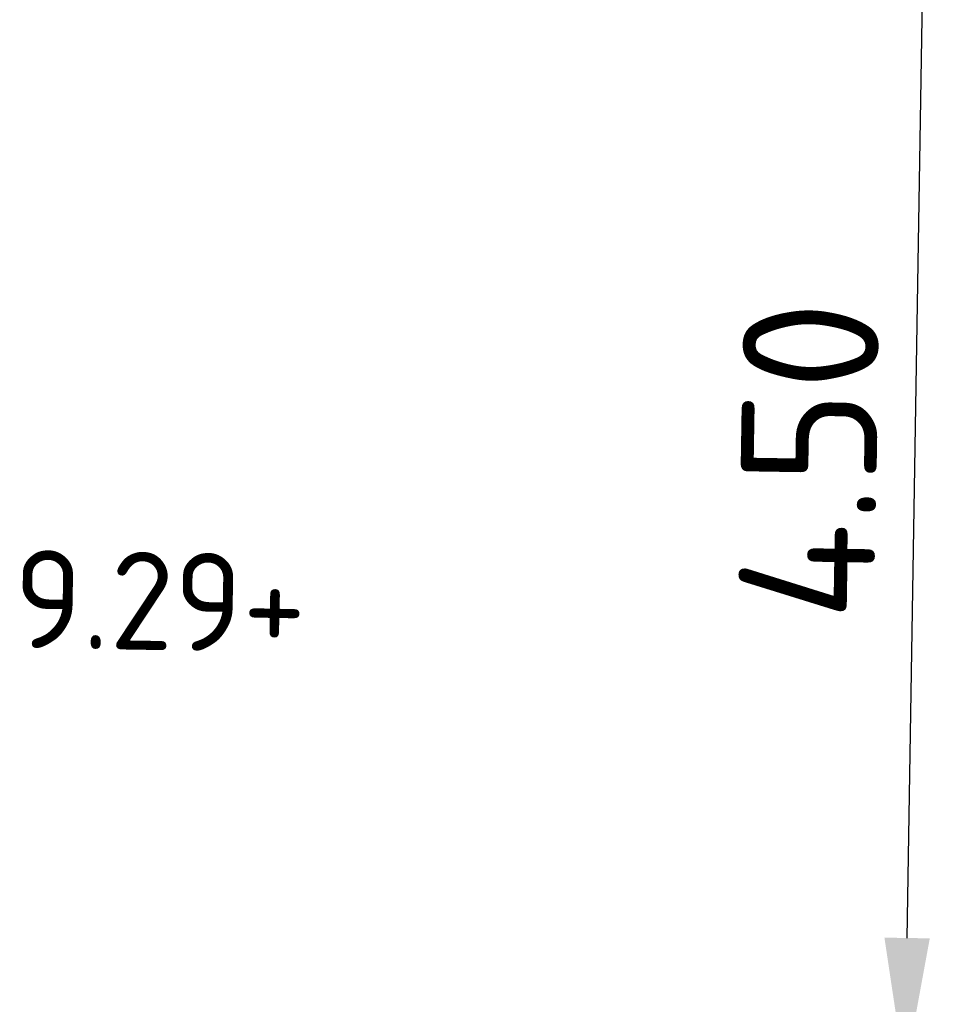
# Model space of a CAD drawing. Header units: metres. Extents: x 167072 to 168585, y 462393 to 462997.
# Tile 66 of 95: x 167487.18 to 167490.58, y 462612.08 to 462615.7. Entities that reach past the tile are written whole.
import ezdxf

# ---------------------------------------------------------------- set-up
doc = ezdxf.new("R2010")
doc.units = ezdxf.units.M
doc.header["$LTSCALE"] = 0.2
doc.layers.add('TM00_MAATVOERING', color=1, linetype='Continuous')
doc.layers.add('X-XX-AL-HOOGTELABEL-T25', color=1, linetype='Continuous', lineweight=25)
doc.styles.add('NLCS-ISO', font='NLCS-ISO.ttf')
doc.styles.add('NLCS-ISO-M200-T25', font='NLCS-ISO.ttf', dxfattribs={"height": 0.5})
doc.dimstyles.new('NLCS-M200-T25-PIJL_L2_H2', dxfattribs={"dimscale": 0.2, "dimtxt": 2.5, "dimasz": 2.5, "dimexe": 2, "dimexo": 2, "dimgap": 0.7, "dimtad": 1, "dimzin": 0, "dimdsep": 46, "dimtxsty": 'NLCS-ISO-M200-T25', "dimcen": 0, "dimdle": 2, "dimclrd": 256, "dimclre": 256, "dimclrt": 256, "dimazin": 0, "dimtfac": 1, "dimtdec": 3, "dimtofl": 0, "dimtmove": 0, "dimatfit": 3, "dimfxl": 2, "dimfxlon": 1, "dimtfillclr": 256, "dimtolj": 1, "dimtzin": 0, "dimlwd": -1, "dimlwe": -1, "dimarcsym": 0})

# ---------------------------------------------------------------- blocks, each defined once
blk = doc.blocks.new('*D372')
at = {"layer": 'Defpoints', "color": 0, "transparency": 16777216}
for p in [(167490.5077, 462616.3257), (167490.5143, 462616.3256), (167490.441, 462611.8262)]:
    blk.add_point(p, dxfattribs=at)
at = {"layer": 'TM00_MAATVOERING', "transparency": 16777216}
for p, q in [((167490.5077, 462616.3257), (167490.1077, 462616.3322)), ((167490.4425, 462612.3262), (167490.4995, 462615.8258)), ((167490.4343, 462611.8263), (167490.0344, 462611.8328))]:
    blk.add_line(p, q, dxfattribs=at)
for points in [[(167490.4162, 462615.8271), (167490.5828, 462615.8244), (167490.5077, 462616.3257)], [(167490.3591, 462612.3276), (167490.5258, 462612.3249), (167490.4343, 462611.8263)]]:
    blk.add_solid(points, dxfattribs=at)
at = {"layer": 'TM00_MAATVOERING', "transparency": 16777216, "insert": (167490.081, 462614.0824), "char_height": 0.5, "attachment_point": 5, "rotation": 89.0657, "style": 'NLCS-ISO-M200-T25'}
blk.add_mtext('\\A1;4.50', dxfattribs=at)

msp = doc.modelspace()

# ---------------------------------------------------------------- texts
at = {"layer": 'X-XX-AL-HOOGTELABEL-T25', "style": 'NLCS-ISO'}
msp.add_text('9.29+', height=0.36, rotation=359.0452, dxfattribs=at).set_placement((167487.1557, 462613.3944))

# ---------------------------------------------------------------- dimensions: what is measured, and where the dimension line sits
at = {"layer": 'TM00_MAATVOERING'}
dim = msp.add_aligned_dim(p1=(167490.441, 462611.8262), p2=(167490.5143, 462616.3256), distance=0.0066, dimstyle='NLCS-M200-T25-PIJL_L2_H2', dxfattribs=at)
dim.commit()
dim.dimension.update_dxf_attribs({"geometry": '*D372', "text_midpoint": (167490.081, 462614.0824)})

doc.saveas('drawing.dxf')
